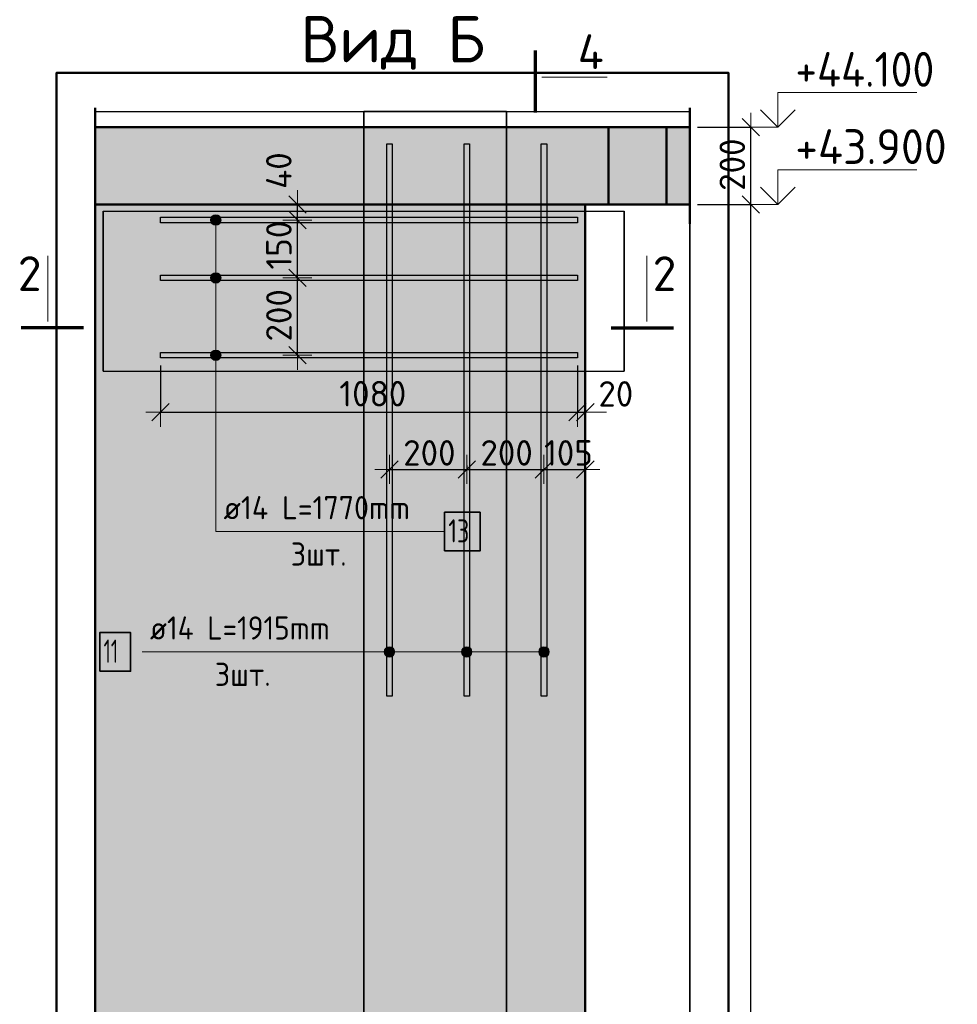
# Model space of a CAD drawing. Header units: millimetres. Extents: x 10987 to 63485, y -5166 to 39219.
# Tile 12 of 43: x 19030 to 21458, y 3766 to 6315. Entities that reach past the tile are written whole.
import ezdxf

# ---------------------------------------------------------------- set-up
doc = ezdxf.new("R2010")
doc.units = ezdxf.units.MM
doc.header["$PDMODE"] = 65
doc.linetypes.add('________', pattern=[0])
for name, color, linetype, lineweight in [('Standard', 7, 'Continuous', 25), ('Арм.стержн.горизонт. 2', 202, 'Continuous', 35), ('Высотная отметки_ общее', 7, 'Continuous', 13), ('Размерная линия_ общее', 7, 'Continuous', 13)]:
    doc.layers.add(name, color=color, linetype=linetype, lineweight=lineweight)
doc.layers.add('Арм.стержн. вертикальными 2', color=7, linetype='Continuous', lineweight=35, true_color=0x006e00)
doc.styles.add('ISOCPEUR', font='ISOCPEUR')
doc.dimstyles.new('DIMSTYLE_3', dxfattribs={"dimtxt": 66, "dimasz": 75, "dimexe": 0, "dimexo": 0, "dimgap": 33, "dimtad": 2, "dimdec": 0, "dimrnd": 5, "dimzin": 12, "dimdsep": 46, "dimtxsty": 'ISOCPEUR', "dimblk1": 'ALL_ML_STRICH', "dimblk2": 'ALL_ML_STRICH', "dimsah": 1, "dimcen": 0, "dimclrd": 7, "dimclre": 256, "dimclrt": 7, "dimadec": 0, "dimazin": 0, "dimtfac": 1, "dimtdec": 0, "dimtix": 1, "dimtmove": 2, "dimatfit": 3, "dimfxl": 0, "dimtvp": 1.2, "dimtzin": 0, "dimlwd": 0, "dimlwe": -3, "dimarcsym": 0})
doc.dimstyles.new('DIMSTYLE_6', dxfattribs={"dimtxt": 66, "dimasz": 75, "dimexe": 0, "dimexo": 0, "dimgap": 33, "dimtad": 2, "dimdec": 0, "dimrnd": 5, "dimzin": 12, "dimdsep": 46, "dimtxsty": 'ISOCPEUR', "dimblk1": 'ALL_ML_STRICH', "dimblk2": 'ALL_ML_STRICH', "dimsah": 1, "dimcen": 0, "dimclrd": 7, "dimclre": 256, "dimclrt": 7, "dimadec": 0, "dimazin": 0, "dimtfac": 1, "dimtdec": 0, "dimtix": 1, "dimtmove": 2, "dimatfit": 3, "dimfxl": 0, "dimtzin": 0, "dimlwd": 0, "dimlwe": -3, "dimarcsym": 0})

# ---------------------------------------------------------------- blocks, each defined once
blk = doc.blocks.new('ALL_ML_STRICH')
at = {"color": 0, "linetype": 'ByBlock', "lineweight": -2}
for p, q in [((0, -0.5), (0, 0.5)), ((-1, 0), (0.5, 0)), ((-0.3, -0.3), (0.3, 0.3))]:
    blk.add_line(p, q, dxfattribs=at)
blk = doc.blocks.new('*D104')
at = {"layer": 'DEFPOINTS', "color": 7, "linetype": 'Continuous', "lineweight": 13, "transparency": 33554687}
for p in [(19394.6, 5439.1), (20474.6, 5439.1), (19394.6, 5298.5)]:
    blk.add_point(p, dxfattribs=at)
at = {"layer": 'Размерная линия_ общее', "color": 253, "linetype": 'Continuous', "lineweight": -2, "true_color": 0xa0a0a0, "transparency": 33554687}
for p, q in [((19394.6, 5419.1), (19394.6, 5298.5)), ((20474.6, 5419.1), (20474.6, 5298.5))]:
    blk.add_line(p, q, dxfattribs=at)
at = {"layer": 'Размерная линия_ общее', "color": 7, "linetype": 'Continuous', "lineweight": -2, "transparency": 33554687}
blk.add_line((19394.6, 5298.5), (20474.6, 5298.5), dxfattribs=at)
at = {"layer": 'Размерная линия_ общее', "color": 7, "linetype": 'Continuous', "lineweight": 13, "transparency": 33554687, "xscale": 75, "yscale": 75, "zscale": 75, "rotation": 180}
blk.add_blockref('ALL_ML_STRICH', (19394.6, 5298.5), dxfattribs=at)
at = {"layer": 'Размерная линия_ общее', "color": 7, "linetype": 'Continuous', "lineweight": 13, "transparency": 33554687, "xscale": 75, "yscale": 75, "zscale": 75}
blk.add_blockref('ALL_ML_STRICH', (20474.6, 5298.5), dxfattribs=at)
at = {"layer": 'Размерная линия_ общее', "color": 7, "linetype": 'Continuous', "lineweight": 13, "transparency": 33554687, "insert": (19944.5, 5346.5), "char_height": 66, "width": 264, "attachment_point": 5, "style": 'ISOCPEUR'}
blk.add_mtext('\\A1;{1080}', dxfattribs=at)
blk = doc.blocks.new('*D105')
at = {"layer": 'DEFPOINTS', "color": 7, "linetype": 'Continuous', "lineweight": 13, "transparency": 33554687}
for p in [(20474.6, 5439.1), (20494.6, 5396.6), (20474.6, 5298.5)]:
    blk.add_point(p, dxfattribs=at)
at = {"layer": 'Размерная линия_ общее', "color": 253, "linetype": 'Continuous', "lineweight": -2, "true_color": 0xa0a0a0, "transparency": 33554687}
for p, q in [((20474.6, 5419.1), (20474.6, 5298.5)), ((20494.6, 5376.6), (20494.6, 5298.5))]:
    blk.add_line(p, q, dxfattribs=at)
at = {"layer": 'Размерная линия_ общее', "color": 7, "linetype": 'Continuous', "lineweight": -2, "transparency": 33554687}
blk.add_line((20474.6, 5298.5), (20494.6, 5298.5), dxfattribs=at)
at = {"layer": 'Размерная линия_ общее', "color": 7, "linetype": 'Continuous', "lineweight": 13, "transparency": 33554687, "xscale": 75, "yscale": 75, "zscale": 75}
blk.add_blockref('ALL_ML_STRICH', (20494.6, 5298.5), dxfattribs=at)
at = {"layer": 'Размерная линия_ общее', "color": 7, "linetype": 'Continuous', "lineweight": 13, "transparency": 33554687, "xscale": 75, "yscale": 75, "zscale": 75, "rotation": 180}
blk.add_blockref('ALL_ML_STRICH', (20474.6, 5298.5), dxfattribs=at)
at = {"layer": 'Размерная линия_ общее', "color": 7, "linetype": 'Continuous', "lineweight": 13, "transparency": 33554687, "insert": (20573.6, 5346), "char_height": 66, "width": 132, "attachment_point": 5, "style": 'ISOCPEUR'}
blk.add_mtext('\\A1;{20}', dxfattribs=at)
blk = doc.blocks.new('*D106')
at = {"layer": 'DEFPOINTS', "color": 7, "linetype": 'Continuous', "lineweight": 13, "transparency": 33554687}
for p in [(20187.6, 5180.5), (19987.6, 5157), (19987.6, 5150.3)]:
    blk.add_point(p, dxfattribs=at)
at = {"layer": 'Размерная линия_ общее', "color": 253, "linetype": 'Continuous', "lineweight": -2, "true_color": 0xa0a0a0, "transparency": 33554687}
for p, q in [((19987.6, 5150.3), (19987.6, 5150.3)), ((20187.6, 5160.5), (20187.6, 5150.3))]:
    blk.add_line(p, q, dxfattribs=at)
at = {"layer": 'Размерная линия_ общее', "color": 7, "linetype": 'Continuous', "lineweight": -2, "transparency": 33554687}
blk.add_line((19987.6, 5150.3), (20187.6, 5150.3), dxfattribs=at)
at = {"layer": 'Размерная линия_ общее', "color": 7, "linetype": 'Continuous', "lineweight": 13, "transparency": 33554687, "xscale": 75, "yscale": 75, "zscale": 75, "rotation": 180}
blk.add_blockref('ALL_ML_STRICH', (19987.6, 5150.3), dxfattribs=at)
at = {"layer": 'Размерная линия_ общее', "color": 7, "linetype": 'Continuous', "lineweight": 13, "transparency": 33554687, "xscale": 75, "yscale": 75, "zscale": 75}
blk.add_blockref('ALL_ML_STRICH', (20187.6, 5150.3), dxfattribs=at)
at = {"layer": 'Размерная линия_ общее', "color": 7, "linetype": 'Continuous', "lineweight": 13, "transparency": 33554687, "insert": (20090.9, 5193.3), "char_height": 66, "width": 198, "attachment_point": 5, "style": 'ISOCPEUR'}
blk.add_mtext('\\A1;{200}', dxfattribs=at)
blk = doc.blocks.new('*D107')
at = {"layer": 'DEFPOINTS', "color": 7, "linetype": 'Continuous', "lineweight": 13, "transparency": 33554687}
for p in [(20187.6, 5180.5), (20187.6, 5150.3), (20387.6, 5173.8)]:
    blk.add_point(p, dxfattribs=at)
at = {"layer": 'Размерная линия_ общее', "color": 253, "linetype": 'Continuous', "lineweight": -2, "true_color": 0xa0a0a0, "transparency": 33554687}
for p, q in [((20187.6, 5160.5), (20187.6, 5150.3)), ((20387.6, 5153.8), (20387.6, 5150.3))]:
    blk.add_line(p, q, dxfattribs=at)
at = {"layer": 'Размерная линия_ общее', "color": 7, "linetype": 'Continuous', "lineweight": -2, "transparency": 33554687}
blk.add_line((20187.6, 5150.3), (20387.6, 5150.3), dxfattribs=at)
at = {"layer": 'Размерная линия_ общее', "color": 7, "linetype": 'Continuous', "lineweight": 13, "transparency": 33554687, "xscale": 75, "yscale": 75, "zscale": 75, "rotation": 180}
blk.add_blockref('ALL_ML_STRICH', (20187.6, 5150.3), dxfattribs=at)
at = {"layer": 'Размерная линия_ общее', "color": 7, "linetype": 'Continuous', "lineweight": 13, "transparency": 33554687, "xscale": 75, "yscale": 75, "zscale": 75}
blk.add_blockref('ALL_ML_STRICH', (20387.6, 5150.3), dxfattribs=at)
at = {"layer": 'Размерная линия_ общее', "color": 7, "linetype": 'Continuous', "lineweight": 13, "transparency": 33554687, "insert": (20290.9, 5193.3), "char_height": 66, "width": 198, "attachment_point": 5, "style": 'ISOCPEUR'}
blk.add_mtext('\\A1;{200}', dxfattribs=at)
blk = doc.blocks.new('*D108')
at = {"layer": 'DEFPOINTS', "color": 7, "linetype": 'Continuous', "lineweight": 13, "transparency": 33554687}
for p in [(20387.6, 5173.8), (20387.6, 5150.3), (20494.6, 5154.2)]:
    blk.add_point(p, dxfattribs=at)
at = {"layer": 'Размерная линия_ общее', "color": 253, "linetype": 'Continuous', "lineweight": -2, "true_color": 0xa0a0a0, "transparency": 33554687}
for p, q in [((20387.6, 5153.8), (20387.6, 5150.3)), ((20494.6, 5150.3), (20494.6, 5150.3))]:
    blk.add_line(p, q, dxfattribs=at)
at = {"layer": 'Размерная линия_ общее', "color": 7, "linetype": 'Continuous', "lineweight": -2, "transparency": 33554687}
blk.add_line((20387.6, 5150.3), (20494.6, 5150.3), dxfattribs=at)
at = {"layer": 'Размерная линия_ общее', "color": 7, "linetype": 'Continuous', "lineweight": 13, "transparency": 33554687, "xscale": 75, "yscale": 75, "zscale": 75, "rotation": 180}
blk.add_blockref('ALL_ML_STRICH', (20387.6, 5150.3), dxfattribs=at)
at = {"layer": 'Размерная линия_ общее', "color": 7, "linetype": 'Continuous', "lineweight": 13, "transparency": 33554687, "xscale": 75, "yscale": 75, "zscale": 75}
blk.add_blockref('ALL_ML_STRICH', (20494.6, 5150.3), dxfattribs=at)
at = {"layer": 'Размерная линия_ общее', "color": 7, "linetype": 'Continuous', "lineweight": 13, "transparency": 33554687, "insert": (20451, 5193.3), "char_height": 66, "width": 198, "attachment_point": 5, "style": 'ISOCPEUR'}
blk.add_mtext('\\A1;{105}', dxfattribs=at)
blk = doc.blocks.new('*D236')
at = {"layer": 'DEFPOINTS', "color": 7, "linetype": 'Continuous', "lineweight": 13, "transparency": 33554687}
for p in [(20765.4, 5836.1), (20544.6, 1436.1), (20923, 1436.1)]:
    blk.add_point(p, dxfattribs=at)
at = {"layer": 'Размерная линия_ общее', "color": 253, "linetype": 'Continuous', "lineweight": -2, "true_color": 0xa0a0a0, "transparency": 33554687}
for p, q in [((20785.4, 5836.1), (20923, 5836.1)), ((20564.6, 1436.1), (20923, 1436.1))]:
    blk.add_line(p, q, dxfattribs=at)
at = {"layer": 'Размерная линия_ общее', "color": 7, "linetype": 'Continuous', "lineweight": -2, "transparency": 33554687}
blk.add_line((20923, 1436.1), (20923, 5836.1), dxfattribs=at)
at = {"layer": 'Размерная линия_ общее', "color": 7, "linetype": 'Continuous', "lineweight": 13, "transparency": 33554687, "xscale": 75, "yscale": 75, "zscale": 75}
for p, rotation in [((20923, 5836.1), 90), ((20923, 1436.1), 270)]:
    blk.add_blockref('ALL_ML_STRICH', p, dxfattribs=dict(at, rotation=rotation))
at = {"layer": 'Размерная линия_ общее', "color": 7, "linetype": 'Continuous', "lineweight": 13, "transparency": 33554687, "insert": (20875, 3632.8), "char_height": 66, "width": 264, "attachment_point": 5, "rotation": 90, "style": 'ISOCPEUR'}
blk.add_mtext('\\A1;{4400}', dxfattribs=at)
blk = doc.blocks.new('*D237')
at = {"layer": 'DEFPOINTS', "color": 7, "linetype": 'Continuous', "lineweight": 13, "transparency": 33554687}
for p in [(20765.4, 6036.1), (20765.4, 5836.1), (20923, 5836.1)]:
    blk.add_point(p, dxfattribs=at)
at = {"layer": 'Размерная линия_ общее', "color": 253, "linetype": 'Continuous', "lineweight": -2, "true_color": 0xa0a0a0, "transparency": 33554687}
for p, q in [((20785.4, 6036.1), (20923, 6036.1)), ((20785.4, 5836.1), (20923, 5836.1))]:
    blk.add_line(p, q, dxfattribs=at)
at = {"layer": 'Размерная линия_ общее', "color": 7, "linetype": 'Continuous', "lineweight": -2, "transparency": 33554687}
blk.add_line((20923, 5836.1), (20923, 6036.1), dxfattribs=at)
at = {"layer": 'Размерная линия_ общее', "color": 7, "linetype": 'Continuous', "lineweight": 13, "transparency": 33554687, "xscale": 75, "yscale": 75, "zscale": 75}
for p, rotation in [((20923, 6036.1), 90), ((20923, 5836.1), 270)]:
    blk.add_blockref('ALL_ML_STRICH', p, dxfattribs=dict(at, rotation=rotation))
at = {"layer": 'Размерная линия_ общее', "color": 7, "linetype": 'Continuous', "lineweight": 13, "transparency": 33554687, "insert": (20875, 5939.4), "char_height": 66, "width": 198, "attachment_point": 5, "rotation": 90, "style": 'ISOCPEUR'}
blk.add_mtext('\\A1;{200}', dxfattribs=at)
blk = doc.blocks.new('COMPLEX_ELEVATIONDIM_0')
at = {"layer": 'Высотная отметки_ общее', "color": 7, "linetype": 'Continuous', "lineweight": 13, "transparency": 33554687}
for p, q in [((20993, 6036.1), (20993, 6126.1)), ((20993, 6126.1), (21353, 6126.1)), ((20993, 6036.1), (20948, 6081.1)), ((20993, 6036.1), (21038, 6081.1)), ((20993, 6036.1), (20886.9, 6036.1)), ((20993, 6036.1), (20993, 6036.1)), ((20993, 6036.1), (20993, 6036.1)), ((20993, 6036.1), (20993, 6036.1)), ((20993, 6036.1), (20993, 6036.1)), ((20993, 5836.1), (20993, 5926.1)), ((20993, 5926.1), (21353, 5926.1)), ((20993, 5836.1), (20948, 5881.1)), ((20993, 5836.1), (21038, 5881.1)), ((20993, 5836.1), (20886.9, 5836.1)), ((20993, 5836.1), (20993, 5836.1)), ((20993, 5836.1), (20993, 5836.1)), ((20993, 5836.1), (20993, 5836.1)), ((20993, 5836.1), (20993, 5836.1)), ((20993, 1436.1), (20993, 1526.1)), ((20993, 1526.1), (21353, 1526.1)), ((20993, 1436.1), (20948, 1481.1)), ((20993, 1436.1), (21038, 1481.1)), ((20993, 1436.1), (20993, 1436.1)), ((20993, 1436.1), (20993, 1436.1)), ((20993, 1436.1), (20993, 1436.1)), ((20993, 1436.1), (20993, 1436.1))]:
    blk.add_line(p, q, dxfattribs=at)
blk.add_lwpolyline([(20993, 1436.1), (20933, 1436.1), (20933, 1436.1), (20886.9, 1436.1)], dxfattribs=at)
at = {"layer": 'Высотная отметки_ общее', "color": 7, "linetype": 'Continuous', "lineweight": 13, "transparency": 33554687, "char_height": 90, "attachment_point": 7, "style": 'ISOCPEUR'}
for s, insert, width in [('\\W0.92;+44.100', (21038, 6141.1), 446.05), ('\\W0.96;+43.900', (21038, 5941.1), 456.775), ('\\W0.96;+39.500', (21038, 1541.1), 447.716)]:
    blk.add_mtext(s, dxfattribs=dict(at, insert=insert, width=width))
blk = doc.blocks.new('*D247')
at = {"layer": 'DEFPOINTS', "color": 7, "linetype": 'Continuous', "lineweight": 13, "transparency": 33554687}
for p in [(19762.9, 5646.1), (19749.4, 5446.1), (19769.6, 5446.1)]:
    blk.add_point(p, dxfattribs=at)
at = {"layer": 'Размерная линия_ общее', "color": 253, "linetype": 'Continuous', "lineweight": -2, "true_color": 0xa0a0a0, "transparency": 33554687}
for p, q in [((19749.4, 5646.1), (19749.4, 5646.1)), ((19749.6, 5446.1), (19749.4, 5446.1))]:
    blk.add_line(p, q, dxfattribs=at)
at = {"layer": 'Размерная линия_ общее', "color": 7, "linetype": 'Continuous', "lineweight": -2, "transparency": 33554687}
blk.add_line((19749.4, 5446.1), (19749.4, 5646.1), dxfattribs=at)
at = {"layer": 'Размерная линия_ общее', "color": 7, "linetype": 'Continuous', "lineweight": 13, "transparency": 33554687, "xscale": 75, "yscale": 75, "zscale": 75}
for p, rotation in [((19749.4, 5646.1), 90), ((19749.4, 5446.1), 270)]:
    blk.add_blockref('ALL_ML_STRICH', p, dxfattribs=dict(at, rotation=rotation))
at = {"layer": 'Размерная линия_ общее', "color": 7, "linetype": 'Continuous', "lineweight": 13, "transparency": 33554687, "insert": (19701.4, 5549.4), "char_height": 66, "width": 198, "attachment_point": 5, "rotation": 90, "style": 'ISOCPEUR'}
blk.add_mtext('\\A1;{200}', dxfattribs=at)
blk = doc.blocks.new('*D248')
at = {"layer": 'DEFPOINTS', "color": 7, "linetype": 'Continuous', "lineweight": 13, "transparency": 33554687}
for p in [(19732.7, 5796.1), (19749.4, 5646.1), (19762.9, 5646.1)]:
    blk.add_point(p, dxfattribs=at)
at = {"layer": 'Размерная линия_ общее', "color": 253, "linetype": 'Continuous', "lineweight": -2, "true_color": 0xa0a0a0, "transparency": 33554687}
for p, q in [((19749.4, 5796.1), (19749.4, 5796.1)), ((19749.4, 5646.1), (19749.4, 5646.1))]:
    blk.add_line(p, q, dxfattribs=at)
at = {"layer": 'Размерная линия_ общее', "color": 7, "linetype": 'Continuous', "lineweight": -2, "transparency": 33554687}
blk.add_line((19749.4, 5646.1), (19749.4, 5796.1), dxfattribs=at)
at = {"layer": 'Размерная линия_ общее', "color": 7, "linetype": 'Continuous', "lineweight": 13, "transparency": 33554687, "xscale": 75, "yscale": 75, "zscale": 75}
for p, rotation in [((19749.4, 5796.1), 90), ((19749.4, 5646.1), 270)]:
    blk.add_blockref('ALL_ML_STRICH', p, dxfattribs=dict(at, rotation=rotation))
at = {"layer": 'Размерная линия_ общее', "color": 7, "linetype": 'Continuous', "lineweight": 13, "transparency": 33554687, "insert": (19701.4, 5731), "char_height": 66, "width": 198, "attachment_point": 5, "rotation": 90, "style": 'ISOCPEUR'}
blk.add_mtext('\\A1;{150}', dxfattribs=at)
blk = doc.blocks.new('*D249')
at = {"layer": 'DEFPOINTS', "color": 7, "linetype": 'Continuous', "lineweight": 13, "transparency": 33554687}
for p in [(19752.9, 5836.1), (19732.7, 5796.1), (19749.4, 5796.1)]:
    blk.add_point(p, dxfattribs=at)
at = {"layer": 'Размерная линия_ общее', "color": 253, "linetype": 'Continuous', "lineweight": -2, "true_color": 0xa0a0a0, "transparency": 33554687}
for p, q in [((19749.4, 5836.1), (19749.4, 5836.1)), ((19749.4, 5796.1), (19749.4, 5796.1))]:
    blk.add_line(p, q, dxfattribs=at)
at = {"layer": 'Размерная линия_ общее', "color": 7, "linetype": 'Continuous', "lineweight": -2, "transparency": 33554687}
blk.add_line((19749.4, 5796.1), (19749.4, 5836.1), dxfattribs=at)
at = {"layer": 'Размерная линия_ общее', "color": 7, "linetype": 'Continuous', "lineweight": 13, "transparency": 33554687, "xscale": 75, "yscale": 75, "zscale": 75}
for p, rotation in [((19749.4, 5836.1), 90), ((19749.4, 5796.1), 270)]:
    blk.add_blockref('ALL_ML_STRICH', p, dxfattribs=dict(at, rotation=rotation))
at = {"layer": 'Размерная линия_ общее', "color": 7, "linetype": 'Continuous', "lineweight": 13, "transparency": 33554687, "insert": (19701.2, 5924), "char_height": 66, "width": 132, "attachment_point": 5, "rotation": 90, "style": 'ISOCPEUR'}
blk.add_mtext('\\A1;{40}', dxfattribs=at)

msp = doc.modelspace()

# ---------------------------------------------------------------- hatches: boundary and pattern name
at = {"layer": 'Standard', "linetype": 'Continuous', "lineweight": -3, "transparency": 33554687}
msp.add_hatch(color=7, dxfattribs=at).paths.add_polyline_path([(20765.4, 5836.1), (20765.4, 6036.1), (19225.4, 6036.1), (19225.4, 5836.1)])
at = {"layer": 'Standard', "linetype": 'Continuous', "lineweight": 13, "transparency": 33554687}
h = msp.add_hatch(color=7, dxfattribs=at)
h.paths.add_polyline_path([(20494.6, 5836.1), (19225.4, 5836.1), (19225.4, 1436.1), (20494.6, 1436.1)])
h.paths.add_polyline_path([(19659.6, 2196.1), (19439.6, 2196.1), (19439.6, 2516.1), (19659.6, 2516.1)], flags=16)
at = {"layer": 'Арм.стержн. вертикальными 2', "linetype": 'Continuous', "lineweight": 13, "transparency": 33554687}
for points in [[(19980.9, 4689.6), (19987.6, 4664.5), (19987.6, 4691.5)], [(19987.6, 4691.5), (19987.6, 4664.5), (19994.4, 4666.4)], [(19987.6, 4691.5), (19994.4, 4666.4), (19994.4, 4689.6)], [(20180.9, 4689.6), (20187.6, 4664.5), (20187.6, 4691.5)], [(20187.6, 4691.5), (20187.6, 4664.5), (20194.4, 4666.4)], [(20187.6, 4691.5), (20194.4, 4666.4), (20194.4, 4689.6)], [(20380.9, 4689.6), (20387.6, 4664.5), (20387.6, 4691.5)], [(20387.6, 4691.5), (20387.6, 4664.5), (20394.4, 4666.4)], [(20387.6, 4691.5), (20394.4, 4666.4), (20394.4, 4689.6)], [(19976, 4671.3), (19976, 4684.8), (19974.1, 4678)], [(19976, 4684.8), (19980.9, 4666.4), (19980.9, 4689.6)], [(19976, 4684.8), (19976, 4671.3), (19980.9, 4666.4)], [(19980.9, 4689.6), (19980.9, 4666.4), (19987.6, 4664.5)], [(19994.4, 4689.6), (19994.4, 4666.4), (19999.2, 4671.3)], [(19994.4, 4689.6), (19999.2, 4671.3), (19999.2, 4684.8)], [(19999.2, 4684.8), (19999.2, 4671.3), (20001.1, 4678)], [(20176, 4671.3), (20176, 4684.8), (20174.1, 4678)], [(20176, 4684.8), (20180.9, 4666.4), (20180.9, 4689.6)], [(20176, 4684.8), (20176, 4671.3), (20180.9, 4666.4)], [(20180.9, 4689.6), (20180.9, 4666.4), (20187.6, 4664.5)], [(20194.4, 4689.6), (20194.4, 4666.4), (20199.2, 4671.3)], [(20194.4, 4689.6), (20199.2, 4671.3), (20199.2, 4684.8)], [(20199.2, 4684.8), (20199.2, 4671.3), (20201.1, 4678)], [(20376, 4671.3), (20376, 4684.8), (20374.1, 4678)], [(20376, 4684.8), (20380.9, 4666.4), (20380.9, 4689.6)], [(20376, 4684.8), (20376, 4671.3), (20380.9, 4666.4)], [(20380.9, 4689.6), (20380.9, 4666.4), (20387.6, 4664.5)], [(20394.4, 4689.6), (20394.4, 4666.4), (20399.2, 4671.3)], [(20394.4, 4689.6), (20399.2, 4671.3), (20399.2, 4684.8)], [(20399.2, 4684.8), (20399.2, 4671.3), (20401.1, 4678)]]:
    msp.add_hatch(color=7, dxfattribs=at).paths.add_polyline_path(points)
at = {"layer": 'Арм.стержн.горизонт. 2', "linetype": 'Continuous', "lineweight": 13, "transparency": 33554687}
for points in [[(19524.6, 5796.1), (19551.6, 5796.1), (19549.8, 5802.9)], [(19524.6, 5796.1), (19549.8, 5802.9), (19526.5, 5802.9)], [(19526.5, 5789.4), (19551.6, 5796.1), (19524.6, 5796.1)], [(19526.5, 5802.9), (19549.8, 5802.9), (19544.9, 5807.8)], [(19526.5, 5802.9), (19544.9, 5807.8), (19531.4, 5807.8)], [(19526.5, 5789.4), (19549.8, 5789.4), (19551.6, 5796.1)], [(19531.4, 5784.5), (19549.8, 5789.4), (19526.5, 5789.4)], [(19531.4, 5807.8), (19544.9, 5807.8), (19538.1, 5809.6)], [(19531.4, 5784.5), (19544.9, 5784.5), (19549.8, 5789.4)], [(19544.9, 5784.5), (19531.4, 5784.5), (19538.1, 5782.6)], [(19531.4, 5657.8), (19544.9, 5657.8), (19538.1, 5659.6)], [(19524.6, 5646.1), (19551.6, 5646.1), (19549.8, 5652.9)], [(19524.6, 5646.1), (19549.8, 5652.9), (19526.5, 5652.9)], [(19526.5, 5639.4), (19551.6, 5646.1), (19524.6, 5646.1)], [(19526.5, 5652.9), (19549.8, 5652.9), (19544.9, 5657.8)], [(19526.5, 5652.9), (19544.9, 5657.8), (19531.4, 5657.8)], [(19526.5, 5639.4), (19549.8, 5639.4), (19551.6, 5646.1)], [(19531.4, 5634.5), (19549.8, 5639.4), (19526.5, 5639.4)], [(19531.4, 5634.5), (19544.9, 5634.5), (19549.8, 5639.4)], [(19544.9, 5634.5), (19531.4, 5634.5), (19538.1, 5632.6)], [(19526.5, 5452.9), (19549.8, 5452.9), (19544.9, 5457.8)], [(19526.5, 5452.9), (19544.9, 5457.8), (19531.4, 5457.8)], [(19531.4, 5457.8), (19544.9, 5457.8), (19538.1, 5459.6)], [(19524.6, 5446.1), (19551.6, 5446.1), (19549.8, 5452.9)], [(19524.6, 5446.1), (19549.8, 5452.9), (19526.5, 5452.9)], [(19526.5, 5439.4), (19551.6, 5446.1), (19524.6, 5446.1)], [(19526.5, 5439.4), (19549.8, 5439.4), (19551.6, 5446.1)], [(19531.4, 5434.5), (19549.8, 5439.4), (19526.5, 5439.4)], [(19531.4, 5434.5), (19544.9, 5434.5), (19549.8, 5439.4)], [(19544.9, 5434.5), (19531.4, 5434.5), (19538.1, 5432.6)]]:
    msp.add_hatch(color=7, dxfattribs=at).paths.add_polyline_path(points)

# ---------------------------------------------------------------- linework, layer by layer
at = {"color": 52, "linetype": 'Continuous', "lineweight": -3, "transparency": 33554687}
for p, q in [((19225.4, 6077), (20765.4, 6077)), ((19225.4, 6077), (20765.4, 6077)), ((19225.4, 1316.9), (19225.4, 6077)), ((19225.4, 6077), (19225.4, 1316.9)), ((19921.3, 6077), (20290.9, 6077)), ((20290.9, 6077), (19921.3, 6077)), ((19921.3, 6077), (19921.3, 1316.9)), ((19921.3, 1316.9), (19921.3, 6077)), ((20290.9, 1316.9), (20290.9, 6077)), ((20290.9, 6077), (20290.9, 1316.9)), ((20765.4, 1316.9), (20765.4, 6077)), ((20765.4, 6077), (20765.4, 1316.9))]:
    msp.add_line(p, q, dxfattribs=at)
at = {"layer": 'Standard', "color": 7, "linetype": 'Continuous', "lineweight": 70, "transparency": 33554687}
for p, q in [((20365.9, 6074), (20365.9, 6234.8)), ((19195.5, 5517.4), (19034.7, 5517.4)), ((20561.8, 5517.4), (20722.6, 5517.4))]:
    msp.add_line(p, q, dxfattribs=at)
at = {"layer": 'Standard', "color": 7, "linetype": 'Continuous', "lineweight": 13, "transparency": 33554687}
for p, q in [((20381.9, 6166.3), (20551.5, 6166.3)), ((19103.2, 5533.4), (19103.2, 5703)), ((20654.1, 5533.4), (20654.1, 5703))]:
    msp.add_line(p, q, dxfattribs=at)
at = {"layer": 'Standard', "color": 7, "linetype": 'Continuous', "lineweight": 50, "transparency": 33554687}
for p, q in [((19225.4, 6086.1), (19225.4, 5786.1)), ((20765.4, 5786.1), (20765.4, 6086.1)), ((20765.4, 6036.1), (19225.4, 6036.1)), ((19225.4, 1386.1), (19225.4, 5886.1)), ((19225.4, 5836.1), (20765.4, 5836.1)), ((20494.6, 5836.1), (20494.6, 1436.1))]:
    msp.add_line(p, q, dxfattribs=at)
at = {"layer": 'Standard', "color": 7, "linetype": '________', "lineweight": 50, "transparency": 33554687}
for p, q in [((20554.6, 6036.1), (20554.6, 5836.1)), ((20704.6, 6036.1), (20704.6, 5836.1))]:
    msp.add_line(p, q, dxfattribs=at)
at = {"layer": 'Standard', "color": 52, "linetype": 'Continuous', "lineweight": -3, "transparency": 33554687}
for p, q in [((19246.6, 5819.2), (20595.6, 5819.2)), ((19246.6, 5819.2), (20595.6, 5819.2)), ((19246.6, 5405.2), (19246.6, 5819.2)), ((19246.6, 5819.2), (19246.6, 5405.2)), ((20595.6, 5405.2), (20595.6, 5819.2)), ((20595.6, 5819.2), (20595.6, 5405.2)), ((19246.6, 5405.2), (20595.6, 5405.2)), ((19246.6, 5405.2), (20595.6, 5405.2))]:
    msp.add_line(p, q, dxfattribs=at)
at = {"layer": 'Standard', "color": 7, "linetype": 'Continuous', "lineweight": 50, "transparency": 33554687}
msp.add_lwpolyline([(19125.4, 1216.9), (20865.4, 1216.9), (20865.4, 6177), (19125.4, 6177), (19125.4, 1216.9)], dxfattribs=at)
at = {"layer": 'Арм.стержн. вертикальными 2', "color": 7, "linetype": 'Continuous', "lineweight": 13, "transparency": 33554687}
for p, q in [((19987.6, 4691.5), (19987.6, 4691.5)), ((20187.6, 4691.5), (20187.6, 4691.5)), ((20387.6, 4691.5), (20387.6, 4691.5)), ((19347.6, 4678), (19927.6, 4678)), ((19927.6, 4678), (20387.6, 4678)), ((19927.6, 4678), (20187.6, 4678)), ((19927.6, 4678), (19987.6, 4678)), ((19974.1, 4678), (19974.1, 4678)), ((19987.6, 4664.5), (19987.6, 4664.5)), ((20001.1, 4678), (20001.1, 4678)), ((20174.1, 4678), (20174.1, 4678)), ((20187.6, 4664.5), (20187.6, 4664.5)), ((20201.1, 4678), (20201.1, 4678)), ((20374.1, 4678), (20374.1, 4678)), ((20387.6, 4664.5), (20387.6, 4664.5)), ((20401.1, 4678), (20401.1, 4678))]:
    msp.add_line(p, q, dxfattribs=at)
at = {"layer": 'Арм.стержн. вертикальными 2', "color": 7, "linetype": 'Continuous', "lineweight": 25, "transparency": 33554687}
for points in [[(19994.6, 5993.1), (19994.6, 4563.1), (19980.6, 4563.1), (19980.6, 5993.1), (19994.6, 5993.1)], [(20194.6, 5993.1), (20194.6, 4563.1), (20180.6, 4563.1), (20180.6, 5993.1), (20194.6, 5993.1)], [(20394.6, 5993.1), (20394.6, 4563.1), (20380.6, 4563.1), (20380.6, 5993.1), (20394.6, 5993.1)]]:
    msp.add_lwpolyline(points, dxfattribs=at)
at = {"layer": 'Арм.стержн. вертикальными 2', "color": 7, "linetype": 'Continuous', "lineweight": 35, "transparency": 33554687}
msp.add_lwpolyline([(19237.6, 4628), (19317.6, 4628), (19317.6, 4728), (19237.6, 4728), (19237.6, 4628)], dxfattribs=at)
at = {"layer": 'Арм.стержн. вертикальными 2', "color": 7, "linetype": 'Continuous', "lineweight": 13, "transparency": 33554687}
for centre in [(19987.6, 4678), (20187.6, 4678), (20387.6, 4678)]:
    msp.add_circle(centre, 13.5, dxfattribs=at)
at = {"layer": 'Арм.стержн.горизонт. 2', "color": 7, "linetype": 'Continuous', "lineweight": 13, "transparency": 33554687}
for p, q in [((19524.6, 5796.1), (19524.6, 5796.1)), ((19538.1, 5809.6), (19538.1, 5809.6)), ((19538.1, 4989.4), (19538.1, 5796.1)), ((19551.6, 5796.1), (19551.6, 5796.1)), ((19538.1, 5782.6), (19538.1, 5782.6)), ((19538.1, 5659.6), (19538.1, 5659.6)), ((19524.6, 5646.1), (19524.6, 5646.1)), ((19538.1, 4989.4), (19538.1, 5646.1)), ((19551.6, 5646.1), (19551.6, 5646.1)), ((19538.1, 5632.6), (19538.1, 5632.6)), ((19538.1, 5459.6), (19538.1, 5459.6)), ((19524.6, 5446.1), (19524.6, 5446.1)), ((19538.1, 4989.4), (19538.1, 5446.1)), ((19538.1, 5432.6), (19538.1, 5432.6)), ((19551.6, 5446.1), (19551.6, 5446.1)), ((19538.1, 4989.4), (20130.1, 4989.4))]:
    msp.add_line(p, q, dxfattribs=at)
at = {"layer": 'Арм.стержн.горизонт. 2', "color": 7, "linetype": 'Continuous', "lineweight": 25, "transparency": 33554687}
for points in [[(20474.6, 5789.1), (19394.6, 5789.1), (19394.6, 5803.1), (20474.6, 5803.1), (20474.6, 5789.1)], [(20474.6, 5639.1), (19394.6, 5639.1), (19394.6, 5653.1), (20474.6, 5653.1), (20474.6, 5639.1)], [(20474.6, 5439.1), (19394.6, 5439.1), (19394.6, 5453.1), (20474.6, 5453.1), (20474.6, 5439.1)]]:
    msp.add_lwpolyline(points, dxfattribs=at)
at = {"layer": 'Арм.стержн.горизонт. 2', "color": 7, "linetype": 'Continuous', "lineweight": 35, "transparency": 33554687}
msp.add_lwpolyline([(20130.1, 4939.4), (20222.1, 4939.4), (20222.1, 5039.4), (20130.1, 5039.4), (20130.1, 4939.4)], dxfattribs=at)
at = {"layer": 'Арм.стержн.горизонт. 2', "color": 7, "linetype": 'Continuous', "lineweight": 13, "transparency": 33554687}
for centre in [(19538.1, 5796.1), (19538.1, 5646.1), (19538.1, 5446.1)]:
    msp.add_circle(centre, 13.5, dxfattribs=at)

# ---------------------------------------------------------------- block references
at = {"layer": 'Высотная отметки_ общее', "color": 7, "linetype": 'Continuous', "lineweight": 13, "transparency": 33554687}
msp.add_blockref('COMPLEX_ELEVATIONDIM_0', (0, 0), dxfattribs=at)

# ---------------------------------------------------------------- texts
at = {"layer": 'Standard', "color": 7, "linetype": 'Continuous', "lineweight": 13, "transparency": 33554687, "style": 'ISOCPEUR'}
for s, insert, char_height, width, attachment_point in [('\\A1;{\\fISOCPEUR|i0|b0;\\H120.000000;\\W1.000000;\\C7;Вид Б}\\P', (19757.4, 6254.7), 120, 488.842, 4), ('\\A1;{\\fISOCPEUR|i0|b0;\\H90.000000;\\W1.000000;\\C7;4}\\P', (20474.8, 6186.9), 90, 108, 7), ('\\A1;{\\fISOCPEUR|i0|b0;\\H90.000000;\\W1.000000;\\C7;2}\\P', (19025.5, 5612.2), 90, 98, 7), ('\\A1;{\\fISOCPEUR|i0|b0;\\H90.000000;\\W1.000000;\\C7;2}\\P', (20668.8, 5612.2), 90, 98, 7)]:
    msp.add_mtext(s, dxfattribs=dict(at, insert=insert, char_height=char_height, width=width, attachment_point=attachment_point))
at = {"layer": 'Арм.стержн. вертикальными 2', "color": 7, "linetype": 'Continuous', "lineweight": 25, "transparency": 33554687, "char_height": 60, "attachment_point": 7, "style": 'ISOCPEUR'}
for s, insert, width in [('\\W0.92;ø14 L=1915mm ', (19367.6, 4710), 567.376), ('\\W0.63;11', (19247.6, 4650), 78.75), ('\\W0.94;3шт. ', (19535.6, 4590), 232.257)]:
    msp.add_mtext(s, dxfattribs=dict(at, insert=insert, width=width))
at = {"layer": 'Арм.стержн.горизонт. 2', "color": 7, "linetype": 'Continuous', "lineweight": 25, "transparency": 33554687, "char_height": 60, "attachment_point": 7, "style": 'ISOCPEUR'}
for s, insert, width in [('\\W0.94;ø14 L=1770mm ', (19558.1, 5021.4), 579.953), ('\\W0.75;13', (20140.1, 4961.4), 94.456), ('\\W0.94;3шт. ', (19732.1, 4901.4), 232.257)]:
    msp.add_mtext(s, dxfattribs=dict(at, insert=insert, width=width))

# ---------------------------------------------------------------- dimensions: what is measured, and where the dimension line sits
at = {"layer": 'Размерная линия_ общее', "color": 7, "linetype": 'Continuous', "lineweight": 13, "transparency": 33554687}
for base, p1, p2, dimstyle, picture, middle in [((20923, 6036.1), (20785.4, 5836.1), (20785.4, 6036.1), 'DIMSTYLE_6', '*D237', (20875, 5939.4)), ((19749.4, 5836.1), (19749.4, 5796.1), (19749.4, 5836.1), 'DIMSTYLE_3', '*D249', (19701.2, 5924)), ((20923, 5836.1), (20564.6, 1436.1), (20785.4, 5836.1), 'DIMSTYLE_6', '*D236', (20875, 3632.8)), ((19749.4, 5796.1), (19749.4, 5646.1), (19749.4, 5796.1), 'DIMSTYLE_3', '*D248', (19701.4, 5731)), ((19749.4, 5646.1), (19749.6, 5446.1), (19749.4, 5646.1), 'DIMSTYLE_6', '*D247', (19701.4, 5549.4))]:
    dim = msp.add_linear_dim(base=base, p1=p1, p2=p2, angle=90, dimstyle=dimstyle, override={"dimpost": '<>', "dimclrd": 7, "dimclre": 253, "dimclrt": 7, "dimlwd": 0, "dimlwe": 65533}, dxfattribs=at)
    dim.commit()
    dim.dimension.update_dxf_attribs({"geometry": picture, "text_midpoint": middle, "dimtype": 160})
for base, p1, p2, dimstyle, picture, middle in [((20474.6, 5298.5), (19394.6, 5419.1), (20474.6, 5419.1), 'DIMSTYLE_6', '*D104', (19944.5, 5346.5)), ((20494.6, 5298.5), (20474.6, 5419.1), (20494.6, 5376.6), 'DIMSTYLE_3', '*D105', (20573.6, 5346)), ((20187.6, 5150.3), (19987.6, 5150.3), (20187.6, 5160.5), 'DIMSTYLE_6', '*D106', (20090.9, 5193.3)), ((20387.6, 5150.3), (20187.6, 5160.5), (20387.6, 5153.8), 'DIMSTYLE_6', '*D107', (20290.9, 5193.3)), ((20494.6, 5150.3), (20387.6, 5153.8), (20494.6, 5150.3), 'DIMSTYLE_3', '*D108', (20451, 5193.3))]:
    dim = msp.add_linear_dim(base=base, p1=p1, p2=p2, dimstyle=dimstyle, override={"dimpost": '<>', "dimclrd": 7, "dimclre": 253, "dimclrt": 7, "dimlwd": 0, "dimlwe": 65533}, dxfattribs=at)
    dim.commit()
    dim.dimension.update_dxf_attribs({"geometry": picture, "text_midpoint": middle, "dimtype": 160})

doc.saveas('drawing.dxf')
